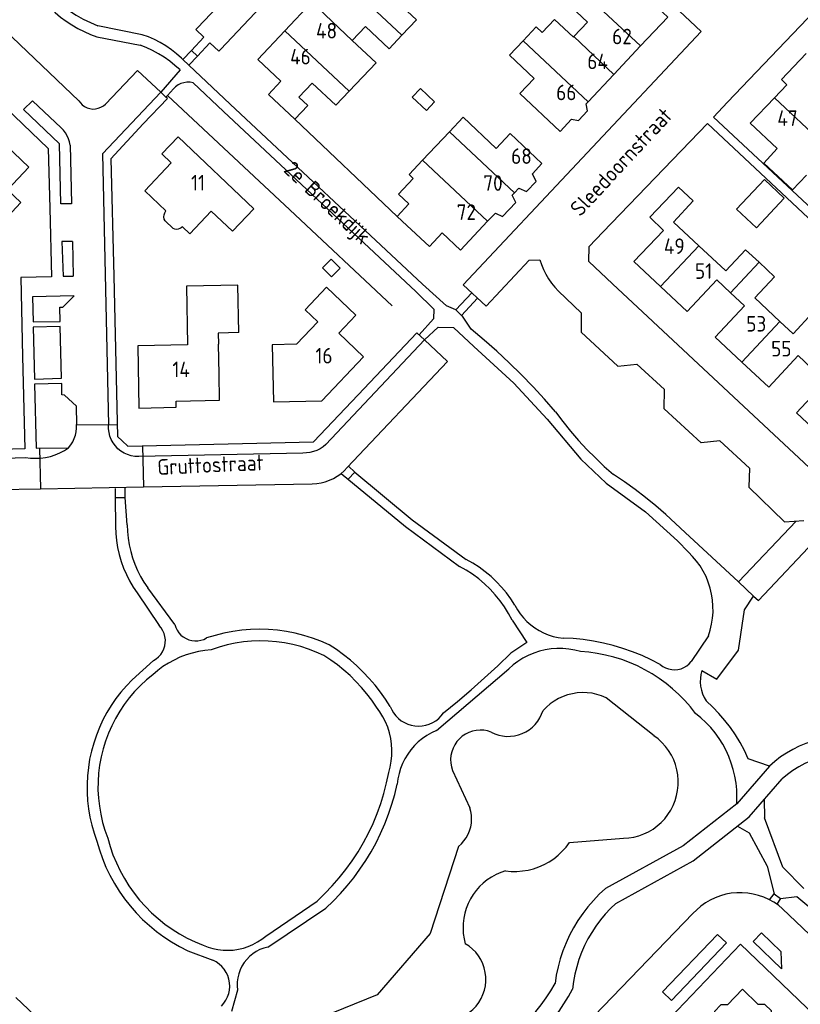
# Model space of a CAD drawing. Header units: metres. Extents: x 226218 to 240385, y 439369 to 449677.
# Tile 181 of 256: x 235154 to 235280, y 444237 to 444395. Entities that reach past the tile are written whole.
import ezdxf

# ---------------------------------------------------------------- set-up
doc = ezdxf.new("R2010")
doc.units = ezdxf.units.M
doc.header["$MEASUREMENT"] = 0
for name, color, linetype in [('DAKRAND', 4, 'Continuous'), ('DAKRAND-BYG', 4, 'Continuous'), ('HEG', 253, 'Continuous'), ('HEK', 253, 'Continuous'), ('HOOFDGEBOUW', 4, 'Continuous'), ('HUISNUMMER', 253, 'Continuous'), ('KANTVERH', 253, 'Continuous'), ('KANTWATER', 153, 'Continuous'), ('STRAATNAAM', 253, 'Continuous'), ('TUSSENMUUR', 253, 'Continuous')]:
    doc.layers.add(name, color=color, linetype=linetype)
doc.styles.get("Standard").update_dxf_attribs({"font": 'iso.shx'})

msp = doc.modelspace()

# ---------------------------------------------------------------- linework, layer by layer
at = {"layer": 'DAKRAND'}
for p, q in [((235223.27, 444377.17), (235218.96, 444372.58)), ((235178.85, 444361.6), (235177.55, 444362.83)), ((235214.89, 444363.56), (235216.44, 444362.1))]:
    msp.add_line(p, q, dxfattribs=at)
for points in [[(235241.31, 444402.86), (235239.24, 444400.68), (235245.47, 444394.78)], [(235215.64, 444392.7), (235217.99, 444395.19), (235214.19, 444398.77)], [(235243.2, 444392.38), (235240.17, 444395.25), (235238.17, 444393.14), (235237.23, 444394.04), (235235.12, 444391.81)], [(235209.78, 444394.11), (235213.58, 444390.52), (235215.64, 444392.7)], [(235207.13, 444383.68), (235211.47, 444388.28), (235207.66, 444391.86)], [(235235.12, 444391.81), (235232.93, 444389.5), (235236.91, 444385.73)], [(235201.2, 444385.01), (235205, 444381.43), (235207.13, 444383.68)], [(235242.91, 444379.17), (235244.02, 444378.96), (235245.5, 444380.52), (235245.24, 444381.65)], [(235230.79, 444374.5), (235225.47, 444379.5), (235223.27, 444377.17)], [(235218.96, 444372.58), (235216.8, 444370.28), (235217.47, 444369.65), (235215.1, 444367.13), (235216.77, 444365.56), (235214.89, 444363.56)], [(235234.41, 444368.09), (235235.67, 444367.59), (235237.2, 444369.19), (235236.61, 444370.42)], [(235230.66, 444364.1), (235231.8, 444363.54), (235233.96, 444365.8), (235233.38, 444366.99)], [(235177.55, 444362.83), (235177.43, 444363.14), (235177.38, 444363.48), (235177.41, 444363.82), (235177.52, 444364.14), (235177.69, 444364.43)], [(235180.35, 444361.9), (235180.15, 444361.72), (235179.91, 444361.59), (235179.65, 444361.51), (235179.38, 444361.48), (235179.11, 444361.52), (235178.85, 444361.6)], [(235189.39, 444344.87), (235189.24, 444352.52), (235180.99, 444352.36), (235181.18, 444342.91)], [(235278.54, 444344.7), (235281.72, 444348.11), (235283.98, 444346)]]:
    msp.add_lwpolyline(points, dxfattribs=at)
at = {"layer": 'DAKRAND-BYG'}
for points in [[(235218.62, 444384.13), (235220.89, 444381.97), (235219.58, 444380.59), (235217.31, 444382.74), (235218.62, 444384.13)], [(235269.45, 444364.73), (235273.92, 444369.48), (235277.1, 444366.5), (235272.63, 444361.74), (235269.45, 444364.73)], [(235202.87, 444355.29), (235204.32, 444353.86), (235205.69, 444355.25), (235204.24, 444356.68), (235202.87, 444355.29)]]:
    msp.add_lwpolyline(points, dxfattribs=at)
at = {"layer": 'HEG'}
msp.add_line((235197.59, 444364.63), (235214.05, 444349.2), dxfattribs=at)
at = {"layer": 'HEK'}
for p, q in [((235177.92, 444383.02), (235197.59, 444364.63)), ((235198.41, 444379.18), (235214.89, 444363.56))]:
    msp.add_line(p, q, dxfattribs=at)
at = {"layer": 'HOOFDGEBOUW'}
for p, q in [((235196.8, 444393.4), (235201.14, 444398.02)), ((235243.29, 444392.47), (235245.47, 444394.78)), ((235209.78, 444394.11), (235207.66, 444391.86)), ((235243.2, 444392.38), (235243.29, 444392.47)), ((235254.01, 444390.98), (235249.7, 444386.4)), ((235201.2, 444385.01), (235199.07, 444382.75)), ((235249.7, 444386.4), (235245.56, 444381.99)), ((235245.56, 444381.99), (235245.24, 444381.65)), ((235230.79, 444374.5), (235233.02, 444376.88)), ((235234.41, 444368.09), (235233.73, 444367.36)), ((235233.73, 444367.36), (235233.38, 444366.99)), ((235230.66, 444364.1), (235229.41, 444362.77)), ((235259.3, 444362.66), (235263.4, 444358.83)), ((235263.4, 444358.83), (235267.65, 444354.87)), ((235266.25, 444353.37), (235268.49, 444351.29)), ((235268.49, 444351.29), (235270.73, 444349.2)), ((235272.37, 444350.46), (235276.41, 444346.68)), ((235276.41, 444346.68), (235278.54, 444344.7)), ((235189.39, 444344.87), (235186.09, 444344.8)), ((235186.09, 444344.8), (235186.13, 444343.01)), ((235186.23, 444338.2), (235186.13, 444343.01)), ((235279.34, 444341.2), (235281.57, 444339.12)), ((235186.31, 444334.02), (235186.23, 444338.2))]:
    msp.add_line(p, q, dxfattribs=at)
for points in [[(235249.82, 444399.37), (235251.96, 444401.64), (235258.37, 444395.62), (235254.01, 444390.98)], [(235196.17, 444385.3), (235192.45, 444388.78), (235196.8, 444393.4)], [(235280.64, 444389.77), (235276.64, 444385.57), (235277.52, 444384.74), (235275.53, 444382.65)], [(235196.17, 444385.3), (235194.17, 444383.17), (235198.41, 444379.18)], [(235242.91, 444379.17), (235241.08, 444377.22), (235234.61, 444383.31), (235236.91, 444385.73)], [(235198.41, 444379.18), (235200.5, 444381.41), (235199.07, 444382.75)], [(235275.53, 444382.65), (235271.61, 444378.55), (235275.99, 444374.46), (235273.81, 444372.12), (235278.42, 444367.82), (235280.7, 444370.2)], [(235145.46, 444365.55), (235150.03, 444361.21), (235154.37, 444365.8), (235152.22, 444367.85), (235155.65, 444371.48), (235149.61, 444377.19), (235143.9, 444371.16), (235144.7, 444370.4)], [(235177.69, 444364.43), (235174.29, 444367.66), (235178.56, 444372.16), (235177.02, 444373.63), (235179.64, 444376.38), (235191.82, 444364.8)], [(235233.02, 444376.88), (235238.15, 444372.06), (235236.61, 444370.42)], [(235259.3, 444362.66), (235262.47, 444366.06), (235260.11, 444368.26), (235255.48, 444363.43), (235257.71, 444361.29)], [(235191.82, 444364.8), (235188.37, 444361.17), (235184.98, 444364.39), (235181.54, 444360.77), (235180.35, 444361.9)], [(235229.41, 444362.77), (235225.06, 444358.14), (235222.13, 444360.9)], [(235222.13, 444360.9), (235220.07, 444358.7), (235216.44, 444362.1)], [(235257.22, 444352.29), (235252.92, 444356.29), (235257.71, 444361.29)], [(235267.65, 444354.87), (235267.73, 444354.79), (235270.9, 444358.19), (235273.05, 444356.19)], [(235273.05, 444356.19), (235275.55, 444353.86), (235272.37, 444350.46)], [(235266.25, 444353.37), (235261.52, 444348.29), (235257.22, 444352.29)], [(235209.48, 444340.99), (235205.48, 444344.78), (235208.24, 444347.68), (235203.52, 444352.16), (235200.08, 444348.54), (235202.12, 444346.61), (235198.71, 444343.03), (235194.76, 444342.93), (235195, 444333.72), (235202.74, 444333.89), (235209.48, 444340.99)], [(235270.3, 444340.12), (235266, 444344.12), (235270.73, 444349.2)], [(235181.18, 444342.91), (235173.16, 444342.75), (235173.34, 444332.73), (235179.34, 444332.87), (235179.32, 444333.87), (235186.31, 444334.02)], [(235279.34, 444341.2), (235274.61, 444336.11), (235270.3, 444340.12)], [(235283.39, 444327.94), (235279.09, 444331.95), (235283.82, 444337.03)], [(235277.63, 444232.37), (235275.07, 444234.83), (235275.05, 444235.82), (235273.96, 444236.84), (235272.94, 444236.81), (235270.4, 444239.3), (235267.98, 444236.78), (235266.89, 444236.75), (235265.88, 444235.7), (235265.93, 444234.66)]]:
    msp.add_lwpolyline(points, dxfattribs=at)
at = {"layer": 'KANTVERH'}
for p, q in [((235116.06, 444427.54), (235163.67, 444382.16)), ((235173.88, 444392.78), (235166.73, 444394.22)), ((235166.6, 444392.45), (235173.53, 444391.11)), ((235181.8, 444390.26), (235180.43, 444388.8)), ((235180.43, 444388.8), (235180.2, 444389.02)), ((235181.4, 444387.88), (235180.43, 444388.8)), ((235182.77, 444389.34), (235181.4, 444387.88)), ((235179.97, 444387.12), (235176.85, 444383.52)), ((235188.03, 444381.63), (235181.4, 444387.88)), ((235182.07, 444385.04), (235186.97, 444380.41)), ((235177.68, 444382.75), (235176.85, 444383.52)), ((235177.92, 444383.02), (235178.89, 444384.08)), ((235156.24, 444382.17), (235160.84, 444377.78)), ((235177.68, 444382.75), (235177.92, 444383.02)), ((235177.94, 444382.52), (235177.68, 444382.75)), ((235186.97, 444380.41), (235217.85, 444351.48)), ((235188.03, 444381.63), (235218.95, 444352.66)), ((235162.27, 444375.04), (235162.49, 444365.61)), ((235162.53, 444365.64), (235162.53, 444365.6)), ((235162.67, 444359.55), (235162.79, 444353.94)), ((235222.78, 444349.16), (235218.95, 444352.66)), ((235162.86, 444350.78), (235162.87, 444350.75)), ((235217.85, 444351.48), (235220.79, 444348.67)), ((235226.89, 444351.25), (235224.31, 444348.51)), ((235225.23, 444347.64), (235227.81, 444350.39)), ((235240.82, 444351.55), (235244.46, 444348.05)), ((235220.79, 444348.67), (235220.71, 444347.08)), ((235224.31, 444348.51), (235222.78, 444349.16)), ((235224.31, 444348.51), (235225.23, 444347.64)), ((235220.71, 444347.08), (235218.42, 444344.49)), ((235226.78, 444345.43), (235225.25, 444347.67)), ((235219.25, 444343.72), (235221.44, 444345.76)), ((235221.44, 444345.76), (235223.93, 444345.71)), ((235223.93, 444345.71), (235227.18, 444342.64)), ((235219.25, 444343.72), (235203.41, 444326.89)), ((235218.03, 444344.86), (235219.25, 444343.72)), ((235227.18, 444342.64), (235233.65, 444336.76)), ((235253.39, 444339.81), (235257.84, 444335.71)), ((235233.65, 444336.76), (235238.99, 444330.94)), ((235163.27, 444333.07), (235163.33, 444330.09)), ((235163.33, 444330.09), (235169.89, 444330.02)), ((235238.99, 444330.94), (235244.41, 444324.5)), ((235157.35, 444326.28), (235157.51, 444319.75)), ((235162.05, 444326.35), (235162.1, 444326.35)), ((235173.92, 444326.65), (235174.09, 444320.07)), ((235266.77, 444327.47), (235271.52, 444323.09)), ((235199.7, 444325.51), (235173.32, 444324.95)), ((235207.05, 444323.39), (235208.07, 444322.42)), ((235244.41, 444324.5), (235248.5, 444320.68)), ((235205.87, 444322.24), (235216.19, 444313.68)), ((235208.07, 444322.42), (235206.98, 444321.32)), ((235208.07, 444322.42), (235217.28, 444314.78)), ((235157.51, 444319.75), (235174.09, 444320.07)), ((235174.09, 444320.07), (235201.23, 444320.58)), ((235248.5, 444320.68), (235254.8, 444316.05)), ((235136.8, 444319.36), (235157.51, 444319.75)), ((235169.54, 444319.81), (235169.52, 444318.36)), ((235169.52, 444318.36), (235169.58, 444313.71)), ((235169.52, 444318.36), (235171.12, 444318.34)), ((235171.12, 444318.34), (235171.15, 444319.85)), ((235171.46, 444313.98), (235171.12, 444318.34)), ((235254.8, 444316.05), (235259.96, 444311.38)), ((235216.19, 444313.68), (235224.91, 444307.28)), ((235217.28, 444314.78), (235225.99, 444308.38)), ((235279.05, 444314.57), (235269.75, 444304.8)), ((235261.17, 444312.71), (235269.75, 444304.8)), ((235272.97, 444301.8), (235282.77, 444312.22)), ((235259.96, 444311.38), (235261.69, 444309.59)), ((235269.75, 444304.8), (235272.15, 444302.47)), ((235173.05, 444303.01), (235176.62, 444297.77)), ((235179.1, 444297.92), (235174.77, 444303.83)), ((235270.7, 444300.28), (235272.15, 444302.47)), ((235272.15, 444302.47), (235272.97, 444301.8)), ((235269.77, 444293.81), (235270.7, 444300.28)), ((235233.35, 444298.62), (235235.72, 444295.05)), ((235235.72, 444295.05), (235233.15, 444293.31)), ((235264.91, 444296.09), (235262.16, 444291.98)), ((235266.29, 444289.13), (235269.77, 444293.82)), ((235175.69, 444292.17), (235172.27, 444289.05)), ((235221.17, 444280.91), (235232.8, 444290.8)), ((235263.87, 444290.52), (235266.29, 444289.13)), ((235274.72, 444275.18), (235271.33, 444276.36)), ((235274.72, 444275.18), (235269.46, 444269.11)), ((235271.47, 444267), (235276.78, 444273.14)), ((235273.88, 444269.79), (235273.95, 444266.84)), ((235269.46, 444269.11), (235260.84, 444262.37)), ((235262.45, 444259.94), (235271.47, 444267)), ((235276.89, 444258.91), (235273.95, 444266.84)), ((235269.57, 444265.51), (235271.46, 444264.41)), ((235271.46, 444264.41), (235274.36, 444259.08)), ((235260.84, 444262.37), (235248.36, 444255.48)), ((235250.04, 444253.09), (235262.45, 444259.94)), ((235274.36, 444259.08), (235275.48, 444254.62)), ((235280.24, 444255.48), (235276.89, 444258.91)), ((235193.74, 444247.84), (235202.01, 444253.47)), ((235274.76, 444253.66), (235275.48, 444254.62)), ((235275.48, 444254.62), (235276.53, 444253.9)), ((235276.53, 444253.9), (235275.9, 444252.97)), ((235276.53, 444253.9), (235279.15, 444254.17)), ((235279.15, 444254.17), (235295.22, 444240.73)), ((235194.08, 444246.05), (235203.38, 444252.31)), ((235276.85, 444252.22), (235290.16, 444239.44)), ((235266.39, 444248.11), (235257.51, 444238.85)), ((235266.39, 444248.11), (235267.81, 444246.77)), ((235273.45, 444248.36), (235272.11, 444246.96)), ((235273.45, 444248.36), (235276.56, 444245.37)), ((235272.11, 444246.96), (235276.68, 444242.59)), ((235181.2, 444245.47), (235185.25, 444243.94)), ((235276.56, 444245.37), (235276.68, 444242.59)), ((235179.84, 444213.12), (235153.56, 444237.97)), ((235189.19, 444239.14), (235188.21, 444235.73))]:
    msp.add_line(p, q, dxfattribs=at)
for points in [[(235189.13, 444400.66), (235182.76, 444393.89), (235182.49, 444393.59), (235183.79, 444392.38), (235181.8, 444390.26), (235182.77, 444389.34), (235184.76, 444391.46), (235186.19, 444390.11), (235186.46, 444390.41), (235224.26, 444430.44), (235263.75, 444393.31), (235225.49, 444352.57), (235229.17, 444349.11), (235236.12, 444356.5), (235237.81, 444356.6)], [(235349.31, 444387.34), (235328, 444364.5), (235308.32, 444344.14), (235306.14, 444341.83), (235265.71, 444379.52), (235267.98, 444381.94), (235287.83, 444402.75), (235290.18, 444405.21), (235289.09, 444406.25), (235291.81, 444409.38), (235291.11, 444410.03), (235296.9, 444416.26), (235298.56, 444418.38), (235300.3, 444420.63), (235301.83, 444422.59), (235302.9, 444423.78), (235303.77, 444424.63), (235307.97, 444428.84), (235312.49, 444424.3), (235349.31, 444387.34)], [(235159.3, 444353.83), (235154.34, 444353.72), (235154.65, 444341.02), (235155.03, 444326.16), (235143.18, 444325.87), (235130.38, 444325.55), (235105.54, 444349.15), (235069.21, 444383.81), (235088.18, 444403.74), (235106.71, 444423.19), (235107.1, 444423.2), (235107.62, 444423.23), (235121.65, 444409.91), (235136.08, 444396.11), (235150.56, 444382.29), (235158.77, 444374.48), (235159.01, 444364.91), (235159.3, 444353.83)], [(235160.18, 444398.23), (235161.17, 444397.4), (235162.2, 444396.63), (235163.27, 444395.92), (235164.39, 444395.29), (235165.55, 444394.72), (235166.73, 444394.22)], [(235159.1, 444397.1), (235159.91, 444396.34), (235160.76, 444395.62), (235161.65, 444394.95), (235162.58, 444394.34), (235163.54, 444393.78), (235164.54, 444393.28), (235165.56, 444392.83), (235166.6, 444392.45)], [(235180.2, 444389.02), (235179.41, 444389.72), (235178.57, 444390.37), (235177.7, 444390.97), (235176.79, 444391.51), (235175.84, 444391.99), (235174.87, 444392.41), (235173.88, 444392.78)], [(235179.97, 444387.12), (235179.15, 444387.84), (235178.3, 444388.52), (235177.41, 444389.15), (235176.48, 444389.72), (235175.53, 444390.24), (235174.54, 444390.71), (235173.53, 444391.11)], [(235176.85, 444383.52), (235173.1, 444387.03), (235167.97, 444381.63)], [(235182.07, 444385.04), (235181.58, 444385.12), (235181.08, 444385.13), (235180.59, 444385.06), (235180.11, 444384.92), (235179.66, 444384.71), (235179.25, 444384.42), (235178.89, 444384.08)], [(235176.85, 444383.52), (235167.5, 444373.6), (235168.47, 444330.03)], [(235162.53, 444365.6), (235160.78, 444365.59), (235160.56, 444375.25), (235154.8, 444380.73), (235156.24, 444382.17)], [(235163.67, 444382.16), (235163.93, 444381.8), (235164.25, 444381.48), (235164.62, 444381.22), (235165.03, 444381.02), (235165.46, 444380.89), (235165.92, 444380.83), (235166.37, 444380.85), (235166.81, 444380.94), (235167.23, 444381.1), (235167.63, 444381.33), (235167.97, 444381.63)], [(235177.94, 444382.52), (235174.04, 444378.42), (235168.81, 444372.84), (235169.3, 444353.95), (235169.93, 444328.16), (235170.65, 444327.48), (235171.59, 444326.59), (235190, 444327.04), (235201.42, 444327.32), (235208.58, 444334.88), (235218.03, 444344.86)], [(235162.27, 444375.04), (235162.17, 444375.55), (235162.01, 444376.05), (235161.8, 444376.53), (235161.53, 444376.99), (235161.21, 444377.41), (235160.84, 444377.78)], [(235309.04, 444337), (235290.3, 444317.59), (235286.78, 444317.87), (235249.48, 444352.7), (235245.7, 444356.31), (235245.74, 444358.74), (235247.95, 444361.05), (235264.76, 444378.49), (235309.04, 444337)], [(235162.67, 444359.55), (235160.98, 444359.5), (235161.15, 444353.97), (235162.79, 444353.94)], [(235237.81, 444356.6), (235238.08, 444355.8), (235238.4, 444355.01), (235238.78, 444354.25), (235239.21, 444353.52), (235239.7, 444352.82), (235240.24, 444352.16), (235240.82, 444351.55)], [(235162.86, 444350.78), (235156.22, 444350.62), (235156.33, 444346.61), (235160.69, 444346.66), (235160.63, 444348.97), (235161.1, 444348.99), (235162.87, 444350.75)], [(235244.46, 444348.05), (235244.44, 444344.93), (235250.36, 444339.47), (235253.39, 444339.81)], [(235160.88, 444337.55), (235160.67, 444345.84), (235156.32, 444345.74), (235156.55, 444337.39), (235160.88, 444337.55)], [(235240.34, 444332.13), (235238.56, 444334.17), (235236.72, 444336.17), (235234.83, 444338.13), (235232.89, 444340.03), (235230.9, 444341.88), (235228.86, 444343.68), (235226.78, 444345.43)], [(235219.25, 444343.72), (235222.96, 444340.25), (235206.83, 444323.16)], [(235163.31, 444333.03), (235161.39, 444334.81), (235160.95, 444334.86), (235160.93, 444336.71), (235156.56, 444336.57), (235156.82, 444326.27), (235162.05, 444326.35)], [(235266.77, 444327.47), (235263.74, 444327.13), (235257.82, 444332.59), (235257.84, 444335.71)], [(235240.34, 444332.13), (235241.52, 444330.56), (235242.75, 444329.03), (235244.04, 444327.54), (235245.37, 444326.1), (235246.75, 444324.71), (235248.18, 444323.36), (235249.65, 444322.07)], [(235162.05, 444326.35), (235162.4, 444326.81), (235162.71, 444327.3), (235162.95, 444327.82), (235163.14, 444328.37), (235163.27, 444328.94), (235163.33, 444329.51), (235163.33, 444330.09)], [(235173.32, 444324.95), (235172.71, 444324.97), (235172.11, 444325.07), (235171.53, 444325.25), (235170.97, 444325.5), (235170.46, 444325.82), (235169.98, 444326.2), (235169.57, 444326.64), (235169.2, 444327.13), (235168.91, 444327.66), (235168.69, 444328.23), (235168.54, 444328.82), (235168.47, 444329.42), (235168.47, 444330.03)], [(235155.1, 444324.81), (235155.9, 444324.7), (235156.71, 444324.66), (235157.53, 444324.69), (235158.33, 444324.8), (235159.12, 444324.97), (235159.9, 444325.22), (235160.65, 444325.53), (235161.37, 444325.91), (235162.05, 444326.35)], [(235203.41, 444326.89), (235202.96, 444326.52), (235202.48, 444326.2), (235201.96, 444325.94), (235201.42, 444325.74), (235200.85, 444325.6), (235200.28, 444325.52), (235199.7, 444325.51)], [(235131.67, 444319.27), (235131.54, 444324.06), (235155.1, 444324.81)], [(235201.23, 444320.58), (235201.94, 444320.62), (235202.63, 444320.73), (235203.32, 444320.9), (235203.98, 444321.13), (235204.62, 444321.43), (235205.23, 444321.78), (235205.81, 444322.19), (235206.34, 444322.65), (235206.83, 444323.16)], [(235271.52, 444323.09), (235271.39, 444320.01), (235277.15, 444314.45), (235280.26, 444314.65)], [(235261.17, 444312.71), (235259.64, 444314.19), (235258.08, 444315.63), (235256.47, 444317.01), (235254.82, 444318.35), (235253.14, 444319.64), (235251.41, 444320.88), (235249.65, 444322.07)], [(235169.58, 444313.71), (235169.62, 444312.57), (235169.74, 444311.43), (235169.92, 444310.3), (235170.17, 444309.19), (235170.49, 444308.09), (235170.88, 444307.02), (235171.33, 444305.97), (235171.84, 444304.95), (235172.42, 444303.96), (235173.05, 444303.01)], [(235171.46, 444313.98), (235171.5, 444312.9), (235171.61, 444311.82), (235171.79, 444310.75), (235172.03, 444309.69), (235172.33, 444308.65), (235172.7, 444307.63), (235173.13, 444306.64), (235173.62, 444305.67), (235174.16, 444304.73), (235174.77, 444303.83)], [(235264.91, 444296.09), (235265.2, 444297.03), (235265.43, 444297.98), (235265.58, 444298.95), (235265.66, 444299.92), (235265.65, 444300.9), (235265.58, 444301.88), (235265.43, 444302.84), (235265.2, 444303.8), (235264.9, 444304.73), (235264.53, 444305.64), (235264.08, 444306.51), (235263.58, 444307.35), (235263.01, 444308.14), (235262.38, 444308.89), (235261.69, 444309.59)], [(235233.34, 444298.62), (235232.77, 444299.71), (235232.13, 444300.76), (235231.42, 444301.76), (235230.65, 444302.72), (235229.82, 444303.63), (235228.93, 444304.48), (235227.99, 444305.28), (235227.01, 444306.01), (235225.98, 444306.68), (235224.91, 444307.28)], [(235233.81, 444301.02), (235233.15, 444302.04), (235232.44, 444303.01), (235231.67, 444303.94), (235230.84, 444304.82), (235229.96, 444305.65), (235229.04, 444306.42), (235228.06, 444307.14), (235227.05, 444307.79), (235225.99, 444308.38)], [(235233.81, 444301.02), (235234.2, 444300.31), (235234.66, 444299.64), (235235.17, 444299), (235235.73, 444298.41), (235236.34, 444297.87), (235236.99, 444297.38), (235237.68, 444296.95), (235238.41, 444296.58), (235239.16, 444296.28), (235239.94, 444296.03), (235240.74, 444295.86), (235241.54, 444295.75)], [(235175.69, 444292.17), (235176.12, 444292.43), (235176.51, 444292.75), (235176.86, 444293.13), (235177.14, 444293.55), (235177.36, 444294), (235177.51, 444294.48), (235177.59, 444294.98), (235177.61, 444295.49), (235177.54, 444295.99), (235177.41, 444296.48), (235177.21, 444296.94), (235176.95, 444297.38), (235176.62, 444297.76)], [(235179.1, 444297.92), (235179.26, 444297.45), (235179.49, 444297.01), (235179.77, 444296.6), (235180.11, 444296.24), (235180.49, 444295.93), (235180.92, 444295.68), (235181.37, 444295.48), (235181.85, 444295.36), (235182.34, 444295.3), (235182.84, 444295.32), (235183.33, 444295.4), (235183.8, 444295.55), (235184.24, 444295.77)], [(235203.93, 444294.68), (235202.61, 444295.26), (235201.25, 444295.76), (235199.88, 444296.19), (235198.48, 444296.54), (235197.06, 444296.82), (235195.63, 444297.01), (235194.19, 444297.13), (235192.75, 444297.17), (235191.3, 444297.13), (235189.87, 444297.01), (235188.44, 444296.82), (235187.02, 444296.54), (235185.62, 444296.19), (235184.24, 444295.77)], [(235203.08, 444292.93), (235201.87, 444293.49), (235200.64, 444293.97), (235199.37, 444294.39), (235198.08, 444294.72), (235196.78, 444294.99), (235195.46, 444295.17), (235194.13, 444295.28), (235192.8, 444295.31), (235191.47, 444295.27), (235190.15, 444295.14), (235188.83, 444294.94), (235187.53, 444294.66), (235186.25, 444294.31), (235184.99, 444293.88)], [(235213.76, 444284.75), (235212.99, 444285.93), (235212.18, 444287.08), (235211.31, 444288.2), (235210.39, 444289.26), (235209.42, 444290.29), (235208.41, 444291.27), (235207.35, 444292.2), (235206.25, 444293.08), (235205.11, 444293.91), (235203.93, 444294.68)], [(235257.18, 444291.49), (235255.73, 444292.24), (235254.24, 444292.93), (235252.72, 444293.54), (235251.18, 444294.08), (235249.61, 444294.55), (235248.03, 444294.94), (235246.42, 444295.26), (235244.8, 444295.5), (235243.18, 444295.66), (235241.54, 444295.75)], [(235184.99, 444293.88), (235183.95, 444293.77), (235182.93, 444293.6), (235181.91, 444293.35), (235180.92, 444293.04), (235179.95, 444292.66), (235179.01, 444292.22), (235178.09, 444291.72), (235177.21, 444291.16), (235176.38, 444290.54), (235175.58, 444289.86)], [(235222.33, 444283.71), (235224.56, 444285.55), (235226.76, 444287.43), (235228.93, 444289.35), (235231.05, 444291.31), (235233.15, 444293.31)], [(235244.35, 444293.59), (235243.42, 444293.83), (235242.48, 444293.99), (235241.53, 444294.07), (235240.57, 444294.08), (235239.61, 444294.01), (235238.67, 444293.86), (235237.74, 444293.64), (235236.83, 444293.34), (235235.94, 444292.96), (235235.1, 444292.52), (235234.29, 444292.01), (235233.52, 444291.43), (235232.8, 444290.8)], [(235262.85, 444283.63), (235262.01, 444284.69), (235261.11, 444285.71), (235260.16, 444286.68), (235259.16, 444287.59), (235258.11, 444288.45), (235257.02, 444289.25), (235255.88, 444289.98), (235254.7, 444290.66), (235253.49, 444291.27), (235252.25, 444291.81), (235250.98, 444292.29), (235249.69, 444292.69), (235248.37, 444293.02), (235247.04, 444293.28), (235245.7, 444293.47), (235244.35, 444293.59)], [(235211.56, 444284.66), (235210.81, 444285.75), (235210.01, 444286.81), (235209.15, 444287.82), (235208.25, 444288.79), (235207.3, 444289.72), (235206.3, 444290.6), (235205.27, 444291.43), (235204.19, 444292.21), (235203.08, 444292.93)], [(235257.18, 444291.49), (235257.58, 444291.19), (235258.03, 444290.95), (235258.51, 444290.78), (235259.01, 444290.68), (235259.52, 444290.66), (235260.02, 444290.71), (235260.52, 444290.83), (235260.98, 444291.03), (235261.42, 444291.29), (235261.81, 444291.61), (235262.16, 444291.98)], [(235175.58, 444289.86), (235174.56, 444289.02), (235173.58, 444288.12), (235172.66, 444287.16), (235171.8, 444286.15), (235171, 444285.09), (235170.26, 444283.99), (235169.58, 444282.84), (235168.98, 444281.66), (235168.44, 444280.45), (235167.98, 444279.2), (235167.59, 444277.93), (235167.27, 444276.64), (235167.03, 444275.33), (235166.87, 444274.02), (235166.78, 444272.69), (235166.77, 444271.36), (235166.84, 444270.03), (235166.99, 444268.72), (235167.21, 444267.41), (235167.51, 444266.11), (235167.89, 444264.84), (235168.33, 444263.59)], [(235263.87, 444290.52), (235263.71, 444289.91), (235263.62, 444289.28), (235263.61, 444288.64), (235263.66, 444288.01), (235263.78, 444287.39), (235263.97, 444286.78), (235264.23, 444286.2), (235264.54, 444285.65)], [(235172.26, 444289.05), (235171.34, 444288.09), (235170.46, 444287.07), (235169.65, 444286.01), (235168.89, 444284.91), (235168.2, 444283.76), (235167.57, 444282.58), (235167, 444281.37), (235166.51, 444280.13), (235166.08, 444278.86), (235165.72, 444277.57), (235165.43, 444276.26), (235165.22, 444274.94), (235165.08, 444273.61), (235165.01, 444272.28), (235165.01, 444270.94), (235165.09, 444269.6), (235165.24, 444268.27), (235165.46, 444266.95), (235165.76, 444265.65), (235166.13, 444264.36), (235166.57, 444263.1)], [(235271.33, 444276.36), (235270.71, 444277.67), (235270.02, 444278.94), (235269.27, 444280.18), (235268.44, 444281.37), (235267.56, 444282.52), (235266.61, 444283.62), (235265.6, 444284.66), (235264.54, 444285.65)], [(235213.52, 444274.13), (235213.76, 444275.02), (235213.92, 444275.94), (235214.01, 444276.86), (235214.03, 444277.79), (235213.97, 444278.71), (235213.84, 444279.63), (235213.63, 444280.54), (235213.35, 444281.42), (235213.01, 444282.28), (235212.59, 444283.11), (235212.11, 444283.91), (235211.56, 444284.66)], [(235213.76, 444284.75), (235213.99, 444284.21), (235214.3, 444283.71), (235214.66, 444283.24), (235215.08, 444282.82), (235215.54, 444282.46), (235216.05, 444282.15), (235216.58, 444281.91), (235217.14, 444281.73), (235217.73, 444281.63), (235218.31, 444281.59), (235218.9, 444281.63), (235219.48, 444281.74), (235220.04, 444281.91), (235220.58, 444282.16), (235221.08, 444282.46), (235221.55, 444282.83), (235221.96, 444283.24), (235222.33, 444283.71)], [(235269.46, 444269.11), (235269.5, 444270.22), (235269.46, 444271.33), (235269.36, 444272.43), (235269.17, 444273.52), (235268.92, 444274.6), (235268.6, 444275.66), (235268.21, 444276.7), (235267.75, 444277.7), (235267.22, 444278.68), (235266.64, 444279.62), (235265.99, 444280.52), (235265.28, 444281.37), (235264.52, 444282.17), (235263.71, 444282.93), (235262.85, 444283.63)], [(235221.17, 444280.91), (235220.39, 444280.54), (235219.64, 444280.11), (235218.93, 444279.61), (235218.26, 444279.06), (235217.65, 444278.46), (235217.08, 444277.8), (235216.57, 444277.1), (235216.12, 444276.36), (235215.74, 444275.58), (235215.42, 444274.78), (235215.17, 444273.95), (235214.99, 444273.1), (235214.88, 444272.25)], [(235294.09, 444278.47), (235293.02, 444278.9), (235291.92, 444279.25), (235290.8, 444279.53), (235289.67, 444279.74), (235288.52, 444279.88), (235287.37, 444279.94), (235286.21, 444279.93), (235285.06, 444279.85), (235283.92, 444279.69), (235282.79, 444279.46), (235281.67, 444279.16), (235280.58, 444278.79), (235279.51, 444278.35), (235278.48, 444277.84), (235277.48, 444277.27), (235276.51, 444276.63), (235275.59, 444275.93), (235274.72, 444275.18)], [(235293.13, 444275.73), (235292.11, 444276.14), (235291.07, 444276.48), (235290.01, 444276.73), (235288.93, 444276.92), (235287.84, 444277.02), (235286.75, 444277.04), (235285.65, 444276.99), (235284.57, 444276.86), (235283.49, 444276.65), (235282.44, 444276.36), (235281.41, 444276), (235280.4, 444275.56), (235279.43, 444275.05), (235278.5, 444274.48), (235277.61, 444273.84), (235276.78, 444273.14)], [(235202.01, 444253.47), (235203.25, 444254.66), (235204.44, 444255.9), (235205.57, 444257.2), (235206.64, 444258.54), (235207.65, 444259.94), (235208.59, 444261.38), (235209.46, 444262.86), (235210.26, 444264.38), (235210.99, 444265.93), (235211.65, 444267.52), (235212.23, 444269.14), (235212.74, 444270.78), (235213.17, 444272.45), (235213.52, 444274.13)], [(235203.38, 444252.31), (235204.59, 444253.46), (235205.74, 444254.67), (235206.84, 444255.92), (235207.89, 444257.22), (235208.88, 444258.57), (235209.81, 444259.96), (235210.67, 444261.39), (235211.48, 444262.85), (235212.21, 444264.35), (235212.88, 444265.88), (235213.49, 444267.44), (235214.02, 444269.02), (235214.49, 444270.62), (235214.88, 444272.25)], [(235166.57, 444263.1), (235166.99, 444261.68), (235167.48, 444260.29), (235168.05, 444258.93), (235168.69, 444257.6), (235169.4, 444256.3), (235170.19, 444255.05), (235171.04, 444253.84), (235171.95, 444252.68), (235172.92, 444251.57), (235173.95, 444250.51), (235175.04, 444249.51), (235176.18, 444248.57), (235177.37, 444247.7), (235178.6, 444246.89), (235179.88, 444246.15), (235181.2, 444245.47)], [(235168.34, 444263.59), (235168.72, 444262.23), (235169.18, 444260.9), (235169.72, 444259.59), (235170.33, 444258.32), (235171.01, 444257.08), (235171.75, 444255.89), (235172.57, 444254.73), (235173.45, 444253.63), (235174.39, 444252.58), (235175.38, 444251.58), (235176.43, 444250.64), (235177.54, 444249.76), (235178.69, 444248.94), (235179.88, 444248.19), (235181.12, 444247.51), (235182.39, 444246.9), (235183.69, 444246.36)], [(235248.36, 444255.47), (235247.36, 444254.55), (235246.42, 444253.57), (235245.53, 444252.54), (235244.7, 444251.46), (235243.93, 444250.34), (235243.23, 444249.18), (235242.59, 444247.98), (235242.02, 444246.74), (235241.53, 444245.48), (235241.1, 444244.19), (235240.74, 444242.87), (235240.46, 444241.54), (235240.26, 444240.2)], [(235276.85, 444252.22), (235276.16, 444252.78), (235275.42, 444253.28), (235274.64, 444253.72), (235273.83, 444254.08), (235272.99, 444254.37), (235272.13, 444254.59), (235271.24, 444254.74), (235270.36, 444254.81), (235269.46, 444254.8), (235268.58, 444254.71), (235267.7, 444254.55), (235266.84, 444254.31), (235266.01, 444254), (235265.2, 444253.61), (235264.43, 444253.16), (235263.71, 444252.65), (235263.03, 444252.07), (235262.4, 444251.44)], [(235250.04, 444253.09), (235249.16, 444252.25), (235248.33, 444251.36), (235247.55, 444250.43), (235246.83, 444249.45), (235246.16, 444248.43), (235245.55, 444247.38), (235245, 444246.3), (235244.52, 444245.18), (235244.09, 444244.04), (235243.74, 444242.88), (235243.44, 444241.7), (235243.22, 444240.51), (235243.06, 444239.3)], [(235198.75, 444195.29), (235203.68, 444190.61), (235207.77, 444194.77), (235262.4, 444251.44)], [(235183.69, 444246.36), (235184.46, 444246.05), (235185.25, 444245.82), (235186.06, 444245.65), (235186.88, 444245.56), (235187.7, 444245.54), (235188.52, 444245.59), (235189.34, 444245.71), (235190.14, 444245.9), (235190.92, 444246.16), (235191.68, 444246.49), (235192.41, 444246.88), (235193.1, 444247.33), (235193.74, 444247.84)], [(235194.08, 444246.05), (235193.44, 444245.89), (235192.81, 444245.65), (235192.22, 444245.35), (235191.66, 444244.99), (235191.14, 444244.57), (235190.68, 444244.09), (235190.26, 444243.57), (235189.91, 444243.01), (235189.61, 444242.41), (235189.39, 444241.78), (235189.23, 444241.13), (235189.15, 444240.47), (235189.13, 444239.81), (235189.19, 444239.14)], [(235283.44, 444233.74), (235270.07, 444246.53), (235252.08, 444227.68), (235236.86, 444211.79), (235221.63, 444195.89), (235209.25, 444182.91), (235209.48, 444171.51), (235209.71, 444160.33)], [(235257.51, 444238.85), (235258.96, 444237.47), (235267.81, 444246.77)], [(235186.63, 444236.58), (235187.02, 444237.02), (235187.34, 444237.51), (235187.6, 444238.04), (235187.79, 444238.59), (235187.91, 444239.16), (235187.95, 444239.75), (235187.92, 444240.33), (235187.82, 444240.91), (235187.63, 444241.47), (235187.38, 444242), (235187.07, 444242.49), (235186.69, 444242.94), (235186.25, 444243.34), (235185.77, 444243.67), (235185.25, 444243.94)], [(235234.22, 444232.92), (235235.26, 444233.8), (235236.24, 444234.74), (235237.17, 444235.73), (235238.04, 444236.78), (235238.84, 444237.88), (235239.58, 444239.02), (235240.26, 444240.2)], [(235236.2, 444230.8), (235237.25, 444231.69), (235238.24, 444232.64), (235239.19, 444233.64), (235240.08, 444234.69), (235240.92, 444235.78), (235241.69, 444236.91), (235242.41, 444238.09), (235243.06, 444239.3)]]:
    msp.add_lwpolyline(points, dxfattribs=at)
at = {"layer": 'KANTWATER'}
for p, q in [((235256.17, 444280.04), (235248.47, 444286.16)), ((235223.78, 444274.46), (235226.56, 444268.48)), ((235242.57, 444262.88), (235251.26, 444263.55)), ((235224.73, 444262.25), (235220.19, 444248.22)), ((235220.19, 444248.22), (235211.66, 444238.37)), ((235211.66, 444238.37), (235199.13, 444233.3))]:
    msp.add_line(p, q, dxfattribs=at)
for points in [[(235248.47, 444286.16), (235247.74, 444286.47), (235246.98, 444286.7), (235246.2, 444286.87), (235245.42, 444286.96), (235244.63, 444286.98), (235243.83, 444286.93), (235243.05, 444286.81), (235242.28, 444286.62), (235241.54, 444286.35), (235240.81, 444286.02), (235240.13, 444285.63), (235239.48, 444285.17), (235238.88, 444284.66), (235238.32, 444284.09)], [(235230, 444280.62), (235230.59, 444280.35), (235231.2, 444280.15), (235231.83, 444280.02), (235232.46, 444279.95), (235233.11, 444279.96), (235233.75, 444280.03), (235234.37, 444280.18), (235234.98, 444280.4), (235235.56, 444280.68), (235236.1, 444281.02), (235236.61, 444281.42), (235237.06, 444281.87), (235237.47, 444282.37), (235237.82, 444282.91), (235238.1, 444283.49), (235238.32, 444284.09)], [(235230, 444280.62), (235229.42, 444280.81), (235228.81, 444280.92), (235228.2, 444280.96), (235227.58, 444280.91), (235226.98, 444280.79), (235226.4, 444280.59), (235225.85, 444280.32), (235225.34, 444279.97), (235224.88, 444279.57), (235224.47, 444279.11), (235224.12, 444278.6), (235223.85, 444278.05), (235223.64, 444277.47), (235223.51, 444276.87), (235223.46, 444276.26), (235223.49, 444275.65), (235223.6, 444275.04), (235223.78, 444274.46)], [(235251.26, 444263.55), (235252.1, 444263.61), (235252.92, 444263.75), (235253.74, 444263.97), (235254.53, 444264.26), (235255.29, 444264.62), (235256.01, 444265.05), (235256.69, 444265.54), (235257.32, 444266.1), (235257.89, 444266.71), (235258.41, 444267.38), (235258.86, 444268.09), (235259.25, 444268.83), (235259.56, 444269.61), (235259.8, 444270.42), (235259.97, 444271.25), (235260.05, 444272.08), (235260.06, 444272.92), (235259.99, 444273.76), (235259.85, 444274.59), (235259.62, 444275.4), (235259.33, 444276.19), (235258.96, 444276.94), (235258.52, 444277.66), (235258.02, 444278.34), (235257.45, 444278.96), (235256.83, 444279.53), (235256.16, 444280.04)], [(235224.73, 444262.25), (235225.2, 444262.67), (235225.61, 444263.14), (235225.98, 444263.65), (235226.28, 444264.2), (235226.52, 444264.78), (235226.7, 444265.38), (235226.81, 444266), (235226.85, 444266.62), (235226.82, 444267.25), (235226.72, 444267.87), (235226.56, 444268.47)], [(235232.31, 444258.31), (235233.22, 444258.23), (235234.13, 444258.22), (235235.03, 444258.3), (235235.93, 444258.44), (235236.81, 444258.67), (235237.67, 444258.97), (235238.5, 444259.34), (235239.3, 444259.78), (235240.05, 444260.28), (235240.76, 444260.85), (235241.42, 444261.47), (235242.02, 444262.15), (235242.57, 444262.88)], [(235232.31, 444258.31), (235231.53, 444258.05), (235230.77, 444257.72), (235230.05, 444257.33), (235229.36, 444256.87), (235228.71, 444256.36), (235228.11, 444255.79), (235227.57, 444255.17), (235227.08, 444254.5), (235226.64, 444253.8), (235226.28, 444253.06), (235225.97, 444252.29), (235225.74, 444251.5), (235225.58, 444250.69), (235225.48, 444249.87), (235225.46, 444249.04), (235225.51, 444248.22), (235225.64, 444247.4), (235225.83, 444246.6)], [(235225.9, 444235.18), (235226.5, 444235.58), (235227.06, 444236.05), (235227.55, 444236.58), (235227.99, 444237.15), (235228.37, 444237.78), (235228.67, 444238.43), (235228.9, 444239.12), (235229.05, 444239.83), (235229.13, 444240.55), (235229.12, 444241.27), (235229.04, 444241.99), (235228.88, 444242.7), (235228.64, 444243.38), (235228.33, 444244.04), (235227.95, 444244.65), (235227.5, 444245.22), (235226.99, 444245.74), (235226.43, 444246.2), (235225.83, 444246.6)]]:
    msp.add_lwpolyline(points, dxfattribs=at)
at = {"layer": 'TUSSENMUUR'}
for p, q in [((235205.28, 444402.43), (235215.64, 444392.7)), ((235201.14, 444398.02), (235207.66, 444391.86)), ((235196.8, 444393.4), (235207.13, 444383.68)), ((235235.12, 444391.81), (235245.56, 444381.99)), ((235243.29, 444392.47), (235249.7, 444386.4)), ((235275.53, 444382.65), (235284.45, 444374.21)), ((235223.27, 444377.17), (235233.73, 444367.36)), ((235218.96, 444372.58), (235229.41, 444362.77)), ((235257.22, 444352.29), (235263.4, 444358.83)), ((235268.49, 444351.29), (235273.05, 444356.19)), ((235270.3, 444340.12), (235276.41, 444346.68))]:
    msp.add_line(p, q, dxfattribs=at)
msp.add_lwpolyline([(235243.76, 444400.85), (235243.61, 444400.7), (235254.01, 444390.98)], dxfattribs=at)

# ---------------------------------------------------------------- texts
at = {"layer": 'HUISNUMMER'}
for s, p in [('48', (235201.83, 444392.17)), ('62', (235249.44, 444391.24)), ('46', (235197.66, 444388)), ('64', (235245.44, 444387.24)), ('66', (235240.44, 444382.24)), ('47', (235276, 444378.11)), ('68', (235233.2, 444372)), ('11', (235181.73, 444367.73)), ('70', (235228.72, 444367.67)), ('72', (235224.44, 444363)), ('49', (235257.76, 444357.52)), ('51', (235262.76, 444353.52)), ('53', (235271, 444345.04)), ('16', (235201.73, 444339.91)), ('55', (235275, 444341.04)), ('14', (235178.73, 444337.71))]:
    msp.add_text(s, height=2.5, dxfattribs=at).set_placement(p)
at = {"layer": 'STRAATNAAM'}
for s, rotation, p in [('Sleedoornstraat', 47.1901, (235244.3, 444363.38)), ('2e Broekdijk', 316.662, (235196.48, 444370.85)), ('Gruttostraat', 2.639, (235176.37, 444321.98))]:
    msp.add_text(s, height=2.5, rotation=rotation, dxfattribs=at).set_placement(p)

doc.saveas('drawing.dxf')
